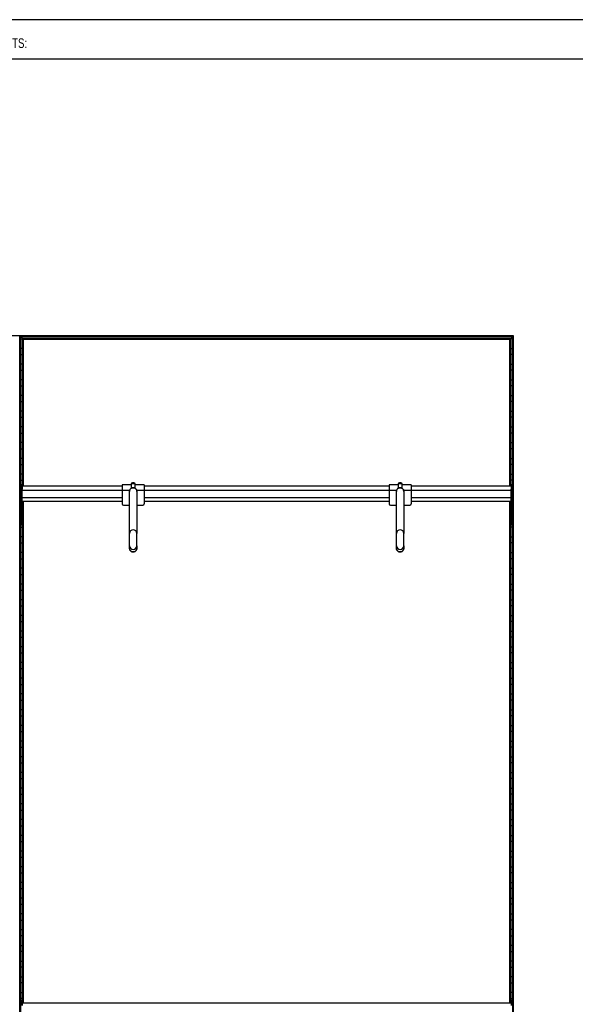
# Model space of a CAD drawing. Header units: millimetres. Extents: x 130 to 5859, y 139 to 4070.
# Tile 4 of 5: x 2674 to 3806, y 2064 to 4070. Entities that reach past the tile are written whole.
import ezdxf

# ---------------------------------------------------------------- set-up
doc = ezdxf.new("R2010")
doc.units = ezdxf.units.MM
doc.header["$LTSCALE"] = 20
doc.layers.add('1轮廓实线层', color=7, linetype='Continuous')
doc.styles.add('SLDTEXTSTYLE1', font='Arial Narrow', dxfattribs={"width": 0.87})

msp = doc.modelspace()

# ---------------------------------------------------------------- linework, layer by layer
at = {"color": 7, "linetype": 'Continuous', "lineweight": 25}
for p, q in [((5806.63, 4070), (130.48, 4070)), ((130.48, 3990), (5806.63, 3990))]:
    msp.add_line(p, q, dxfattribs=at)
at = {"layer": '1轮廓实线层'}
for p, q in [((2674.22, 3426.29), (1668.48, 3426.29)), ((3679.96, 3426.29), (2674.22, 3426.29)), ((2674.22, 3426.29), (2674.22, 1026.29)), ((2674.22, 1026.29), (2674.22, 3426.29)), ((3679.61, 3425.94), (2674.57, 3425.94)), ((2675.37, 3425.14), (2674.57, 3425.94)), ((2674.57, 1026.64), (2674.57, 3425.94)), ((2674.57, 3425.94), (2675.37, 3425.14)), ((3678.81, 3425.14), (2675.37, 3425.14)), ((2675.37, 3425.14), (2675.37, 1027.44)), ((3678.46, 3424.79), (2675.72, 3424.79)), ((2679.47, 3421.04), (2675.72, 3424.79)), ((2675.72, 1027.79), (2675.72, 3424.79)), ((2679.47, 3421.04), (2675.72, 3424.79)), ((2675.72, 3420.09), (2679.47, 3420.09)), ((3674.71, 3421.04), (2679.47, 3421.04)), ((2679.47, 3421.04), (2679.47, 3119.49)), ((2679.47, 3119.49), (2679.82, 3420.69)), ((3674.36, 3420.69), (2679.82, 3420.69)), ((2680.62, 3419.89), (2679.82, 3420.69)), ((2679.82, 3420.69), (2680.62, 3419.89)), ((3673.56, 3419.89), (2680.62, 3419.89)), ((2680.62, 3419.89), (2680.97, 3119.49)), ((3673.21, 3419.54), (2680.97, 3419.54)), ((2681.67, 3418.84), (2680.97, 3419.54)), ((2680.97, 3119.49), (2680.97, 3419.54)), ((2681.67, 3418.84), (2680.97, 3419.54)), ((3672.51, 3418.84), (2681.67, 3418.84)), ((2681.67, 3119.49), (2681.67, 3418.84)), ((3672.51, 3418.84), (3673.21, 3419.54)), ((3672.51, 3418.84), (3673.21, 3419.54)), ((3672.51, 3119.49), (3672.51, 3418.84)), ((3673.21, 3119.49), (3673.56, 3419.89)), ((3673.21, 3419.54), (3673.21, 3119.49)), ((3673.56, 3419.89), (3674.36, 3420.69)), ((3674.36, 3420.69), (3673.56, 3419.89)), ((3674.36, 3420.69), (3674.71, 3119.49)), ((3674.71, 3421.04), (3678.46, 3424.79)), ((3674.71, 3421.04), (3678.46, 3424.79)), ((3674.71, 3119.49), (3674.71, 3421.04)), ((3678.46, 3420.09), (3674.71, 3420.09)), ((3678.46, 3424.79), (3678.46, 1027.79)), ((3678.81, 3425.14), (3679.61, 3425.94)), ((3679.61, 3425.94), (3678.81, 3425.14)), ((3678.81, 1027.44), (3678.81, 3425.14)), ((3679.61, 3425.94), (3679.61, 1026.64)), ((3679.96, 1026.29), (3679.96, 3426.29)), ((2679.47, 3400.49), (2675.72, 3400.49)), ((3674.71, 3400.49), (3678.46, 3400.49)), ((2675.72, 3388.09), (2679.47, 3388.09)), ((3678.46, 3388.09), (3674.71, 3388.09)), ((2679.47, 3368.49), (2675.72, 3368.49)), ((2675.72, 3356.09), (2679.47, 3356.09)), ((3674.71, 3368.49), (3678.46, 3368.49)), ((3678.46, 3356.09), (3674.71, 3356.09)), ((2679.47, 3336.49), (2675.72, 3336.49)), ((3674.71, 3336.49), (3678.46, 3336.49)), ((2675.72, 3324.09), (2679.47, 3324.09)), ((3678.46, 3324.09), (3674.71, 3324.09)), ((2679.47, 3304.49), (2675.72, 3304.49)), ((2675.72, 3292.09), (2679.47, 3292.09)), ((3674.71, 3304.49), (3678.46, 3304.49)), ((3678.46, 3292.09), (3674.71, 3292.09)), ((2679.47, 3272.49), (2675.72, 3272.49)), ((3674.71, 3272.49), (3678.46, 3272.49)), ((2675.72, 3260.09), (2679.47, 3260.09)), ((3678.46, 3260.09), (3674.71, 3260.09)), ((2679.47, 3240.49), (2675.72, 3240.49)), ((3674.71, 3240.49), (3678.46, 3240.49)), ((2675.72, 3228.09), (2679.47, 3228.09)), ((3678.46, 3228.09), (3674.71, 3228.09)), ((2679.47, 3208.49), (2675.72, 3208.49)), ((2675.72, 3196.09), (2679.47, 3196.09)), ((3674.71, 3208.49), (3678.46, 3208.49)), ((3678.46, 3196.09), (3674.71, 3196.09)), ((2679.47, 3176.49), (2675.72, 3176.49)), ((3674.71, 3176.49), (3678.46, 3176.49)), ((2675.72, 3164.09), (2679.47, 3164.09)), ((3678.46, 3164.09), (3674.71, 3164.09)), ((2679.47, 3144.49), (2675.72, 3144.49)), ((2675.72, 3132.09), (2679.47, 3132.09)), ((3674.71, 3144.49), (3678.46, 3144.49)), ((3678.46, 3132.09), (3674.71, 3132.09)), ((2676.09, 3112.49), (2675.72, 3112.49)), ((2679.09, 3122.49), (2676.09, 3122.49)), ((2676.09, 3122.49), (2676.09, 3113.49)), ((2679.09, 3113.49), (2676.09, 3113.49)), ((2676.09, 3085.58), (2676.09, 3113.49)), ((2679.09, 3122.49), (2679.09, 3113.49)), ((2679.09, 3085.58), (2679.09, 3113.49)), ((2679.09, 3111.99), (2882.59, 3111.99)), ((2882.59, 3119.49), (2679.47, 3119.49)), ((2901.09, 3122.64), (2882.59, 3122.64)), ((2882.59, 3122.64), (2882.59, 3111.99)), ((2882.59, 3111.99), (2882.59, 3083.99)), ((2882.59, 3111.99), (2898.27, 3111.99)), ((2897.59, 3023.48), (2897.59, 3108.98)), ((2901.09, 3124.21), (2901.09, 3115.52)), ((2909.09, 3115.52), (2909.09, 3124.21)), ((2927.59, 3122.64), (2909.09, 3122.64)), ((2911.92, 3111.99), (2927.59, 3111.99)), ((2912.59, 3108.98), (2912.59, 3023.48)), ((2927.59, 3122.64), (2927.59, 3111.99)), ((3426.59, 3119.49), (2927.59, 3119.49)), ((2927.59, 3111.99), (2927.59, 3083.99)), ((2927.59, 3111.99), (3426.59, 3111.99)), ((3445.09, 3122.64), (3426.59, 3122.64)), ((3426.59, 3122.64), (3426.59, 3111.99)), ((3426.59, 3111.99), (3426.59, 3083.99)), ((3426.59, 3111.99), (3442.27, 3111.99)), ((3441.59, 3023.48), (3441.59, 3108.98)), ((3445.09, 3124.21), (3445.09, 3115.52)), ((3453.09, 3115.52), (3453.09, 3124.21)), ((3471.59, 3122.64), (3453.09, 3122.64)), ((3455.92, 3111.99), (3471.59, 3111.99)), ((3456.59, 3108.98), (3456.59, 3023.48)), ((3471.59, 3122.64), (3471.59, 3111.99)), ((3674.71, 3119.49), (3471.59, 3119.49)), ((3471.59, 3111.99), (3471.59, 3083.99)), ((3471.59, 3111.99), (3675.09, 3111.99)), ((3678.09, 3122.49), (3675.09, 3122.49)), ((3675.09, 3122.49), (3675.09, 3113.49)), ((3678.09, 3113.49), (3675.09, 3113.49)), ((3675.09, 3085.58), (3675.09, 3113.49)), ((3678.09, 3122.49), (3678.09, 3113.49)), ((3678.09, 3085.58), (3678.09, 3113.49)), ((3678.09, 3112.49), (3678.46, 3112.49)), ((2675.72, 3100.09), (2676.09, 3100.09)), ((2679.09, 3096.99), (2882.59, 3096.99)), ((2679.09, 3089.49), (2882.59, 3089.49)), ((2679.82, 3089.49), (2679.47, 2066.77)), ((2679.47, 2066.77), (2679.82, 3089.49)), ((2680.62, 2066.77), (2680.97, 3089.49)), ((2680.97, 3089.49), (2680.62, 2066.77)), ((2681.67, 2066.77), (2681.67, 3089.49)), ((2927.59, 3096.99), (3426.59, 3096.99)), ((2927.59, 3089.49), (3426.59, 3089.49)), ((3471.59, 3096.99), (3675.09, 3096.99)), ((3471.59, 3089.49), (3674.71, 3089.49)), ((3672.51, 2066.77), (3672.51, 3089.49)), ((3673.56, 3089.49), (3673.21, 2066.77)), ((3673.21, 2066.77), (3673.56, 3089.49)), ((3674.36, 2066.77), (3674.71, 3089.49)), ((3674.71, 3089.49), (3674.36, 2066.77)), ((3678.46, 3100.09), (3678.09, 3100.09)), ((2676.09, 3080.49), (2675.72, 3080.49)), ((2679.09, 3085.58), (2676.09, 3085.58)), ((2676.09, 3085.58), (2676.09, 3081.78)), ((2679.09, 3081.78), (2676.09, 3081.78)), ((2676.09, 3043.98), (2676.09, 3081.78)), ((2679.09, 3085.58), (2679.09, 3081.78)), ((2679.09, 3043.98), (2679.09, 3081.78)), ((2679.47, 3080.49), (2679.09, 3080.49)), ((2885.59, 3080.99), (2897.59, 3080.99)), ((2912.59, 3080.99), (2924.59, 3080.99)), ((3429.59, 3080.99), (3441.59, 3080.99)), ((3456.59, 3080.99), (3468.59, 3080.99)), ((3674.71, 3080.49), (3675.09, 3080.49)), ((3678.09, 3085.58), (3675.09, 3085.58)), ((3675.09, 3085.58), (3675.09, 3081.78)), ((3678.09, 3081.78), (3675.09, 3081.78)), ((3675.09, 3043.98), (3675.09, 3081.78)), ((3678.09, 3085.58), (3678.09, 3081.78)), ((3678.09, 3043.98), (3678.09, 3081.78)), ((3678.09, 3080.49), (3678.46, 3080.49)), ((2675.72, 3068.09), (2676.09, 3068.09)), ((2679.09, 3068.09), (2679.47, 3068.09)), ((3675.09, 3068.09), (3674.71, 3068.09)), ((3678.46, 3068.09), (3678.09, 3068.09)), ((2676.09, 3048.49), (2675.72, 3048.49)), ((2675.72, 3036.09), (2679.47, 3036.09)), ((2679.09, 3043.98), (2676.09, 3043.98)), ((2676.09, 3043.98), (2676.09, 3041.09)), ((2679.09, 3041.09), (2676.09, 3041.09)), ((2679.47, 3048.49), (2679.09, 3048.49)), ((2679.09, 3043.98), (2679.09, 3041.09)), ((3674.71, 3048.49), (3675.09, 3048.49)), ((3678.46, 3036.09), (3674.71, 3036.09)), ((3678.09, 3043.98), (3675.09, 3043.98)), ((3675.09, 3043.98), (3675.09, 3041.09)), ((3678.09, 3041.09), (3675.09, 3041.09)), ((3678.09, 3048.49), (3678.46, 3048.49)), ((3678.09, 3043.98), (3678.09, 3041.09)), ((2679.47, 3016.49), (2675.72, 3016.49)), ((2897.59, 2998.5), (2897.59, 3023.48)), ((2912.59, 2998.5), (2912.59, 3023.48)), ((3441.59, 2998.5), (3441.59, 3023.48)), ((3456.59, 2998.5), (3456.59, 3023.48)), ((3674.71, 3016.49), (3678.46, 3016.49)), ((2675.72, 3004.09), (2679.47, 3004.09)), ((2897.59, 2998.43), (2897.59, 2998.5)), ((2897.59, 2993.53), (2897.59, 2998.43)), ((2912.59, 2998.5), (2912.59, 2998.43)), ((2912.59, 2998.43), (2912.59, 2993.53)), ((3441.59, 2998.43), (3441.59, 2998.5)), ((3441.59, 2993.53), (3441.59, 2998.43)), ((3456.59, 2998.5), (3456.59, 2998.43)), ((3456.59, 2998.43), (3456.59, 2993.53)), ((3678.46, 3004.09), (3674.71, 3004.09)), ((2679.47, 2984.49), (2675.72, 2984.49)), ((2675.72, 2972.09), (2679.47, 2972.09)), ((3674.71, 2984.49), (3678.46, 2984.49)), ((3678.46, 2972.09), (3674.71, 2972.09)), ((2679.47, 2952.49), (2675.72, 2952.49)), ((3674.71, 2952.49), (3678.46, 2952.49)), ((2675.72, 2940.09), (2679.47, 2940.09)), ((3678.46, 2940.09), (3674.71, 2940.09)), ((2679.47, 2920.49), (2675.72, 2920.49)), ((3674.71, 2920.49), (3678.46, 2920.49)), ((2675.72, 2908.09), (2679.47, 2908.09)), ((2679.47, 2888.49), (2675.72, 2888.49)), ((3678.46, 2908.09), (3674.71, 2908.09)), ((3674.71, 2888.49), (3678.46, 2888.49)), ((2675.72, 2876.09), (2679.47, 2876.09)), ((3678.46, 2876.09), (3674.71, 2876.09)), ((2679.47, 2856.49), (2675.72, 2856.49)), ((3674.71, 2856.49), (3678.46, 2856.49)), ((2675.72, 2844.09), (2679.47, 2844.09)), ((3678.46, 2844.09), (3674.71, 2844.09)), ((2679.47, 2824.49), (2675.72, 2824.49)), ((2675.72, 2812.09), (2679.47, 2812.09)), ((3674.71, 2824.49), (3678.46, 2824.49)), ((3678.46, 2812.09), (3674.71, 2812.09)), ((2679.47, 2792.49), (2675.72, 2792.49)), ((3674.71, 2792.49), (3678.46, 2792.49)), ((2675.72, 2780.09), (2679.47, 2780.09)), ((3678.46, 2780.09), (3674.71, 2780.09)), ((2679.47, 2760.49), (2675.72, 2760.49)), ((2675.72, 2748.09), (2679.47, 2748.09)), ((3674.71, 2760.49), (3678.46, 2760.49)), ((3678.46, 2748.09), (3674.71, 2748.09)), ((2679.47, 2728.49), (2675.72, 2728.49)), ((3674.71, 2728.49), (3678.46, 2728.49)), ((2675.72, 2716.09), (2679.47, 2716.09)), ((3678.46, 2716.09), (3674.71, 2716.09)), ((2679.47, 2696.49), (2675.72, 2696.49)), ((3674.71, 2696.49), (3678.46, 2696.49)), ((2675.72, 2684.09), (2679.47, 2684.09)), ((3678.46, 2684.09), (3674.71, 2684.09)), ((2679.47, 2664.49), (2675.72, 2664.49)), ((2675.72, 2652.09), (2679.47, 2652.09)), ((3674.71, 2664.49), (3678.46, 2664.49)), ((3678.46, 2652.09), (3674.71, 2652.09)), ((2679.47, 2632.49), (2675.72, 2632.49)), ((3674.71, 2632.49), (3678.46, 2632.49)), ((2675.72, 2620.09), (2679.47, 2620.09)), ((3678.46, 2620.09), (3674.71, 2620.09)), ((2679.47, 2600.49), (2675.72, 2600.49)), ((2675.72, 2588.09), (2679.47, 2588.09)), ((3674.71, 2600.49), (3678.46, 2600.49)), ((3678.46, 2588.09), (3674.71, 2588.09)), ((2679.47, 2568.49), (2675.72, 2568.49)), ((3674.71, 2568.49), (3678.46, 2568.49)), ((2675.72, 2556.09), (2679.47, 2556.09)), ((3678.46, 2556.09), (3674.71, 2556.09)), ((2679.47, 2536.49), (2675.72, 2536.49)), ((3674.71, 2536.49), (3678.46, 2536.49)), ((2675.72, 2524.09), (2679.47, 2524.09)), ((3678.46, 2524.09), (3674.71, 2524.09)), ((2679.47, 2504.49), (2675.72, 2504.49)), ((2675.72, 2492.09), (2679.47, 2492.09)), ((3674.71, 2504.49), (3678.46, 2504.49)), ((3678.46, 2492.09), (3674.71, 2492.09)), ((2679.47, 2472.49), (2675.72, 2472.49)), ((3674.71, 2472.49), (3678.46, 2472.49)), ((2675.72, 2460.09), (2679.47, 2460.09)), ((3678.46, 2460.09), (3674.71, 2460.09)), ((2679.47, 2440.49), (2675.72, 2440.49)), ((2675.72, 2428.09), (2679.47, 2428.09)), ((3674.71, 2440.49), (3678.46, 2440.49)), ((3678.46, 2428.09), (3674.71, 2428.09)), ((2679.47, 2408.49), (2675.72, 2408.49)), ((3674.71, 2408.49), (3678.46, 2408.49)), ((2675.72, 2396.09), (2679.47, 2396.09)), ((3678.46, 2396.09), (3674.71, 2396.09)), ((2679.47, 2376.49), (2675.72, 2376.49)), ((3674.71, 2376.49), (3678.46, 2376.49)), ((2675.72, 2364.09), (2679.47, 2364.09)), ((3678.46, 2364.09), (3674.71, 2364.09)), ((2679.47, 2344.49), (2675.72, 2344.49)), ((2675.72, 2332.09), (2679.47, 2332.09)), ((3674.71, 2344.49), (3678.46, 2344.49)), ((3678.46, 2332.09), (3674.71, 2332.09)), ((2679.47, 2312.49), (2675.72, 2312.49)), ((3674.71, 2312.49), (3678.46, 2312.49)), ((2675.72, 2300.09), (2679.47, 2300.09)), ((3678.46, 2300.09), (3674.71, 2300.09)), ((2679.47, 2280.49), (2675.72, 2280.49)), ((2675.72, 2268.09), (2679.47, 2268.09)), ((3674.71, 2280.49), (3678.46, 2280.49)), ((3678.46, 2268.09), (3674.71, 2268.09)), ((2679.47, 2248.49), (2675.72, 2248.49)), ((3674.71, 2248.49), (3678.46, 2248.49)), ((2675.72, 2236.09), (2679.47, 2236.09)), ((3678.46, 2236.09), (3674.71, 2236.09)), ((2675.72, 2216.49), (2679.47, 2216.49)), ((3678.46, 2216.49), (3674.71, 2216.49)), ((2679.47, 2204.09), (2675.72, 2204.09)), ((3674.71, 2204.09), (3678.46, 2204.09)), ((2675.72, 2184.49), (2679.47, 2184.49)), ((2679.47, 2172.09), (2675.72, 2172.09)), ((3678.46, 2184.49), (3674.71, 2184.49)), ((3674.71, 2172.09), (3678.46, 2172.09)), ((2675.72, 2152.49), (2679.47, 2152.49)), ((3678.46, 2152.49), (3674.71, 2152.49)), ((2679.47, 2140.09), (2675.72, 2140.09)), ((3674.71, 2140.09), (3678.46, 2140.09)), ((2675.72, 2120.49), (2679.47, 2120.49)), ((2679.47, 2108.09), (2675.72, 2108.09)), ((3678.46, 2120.49), (3674.71, 2120.49)), ((3674.71, 2108.09), (3678.46, 2108.09)), ((2675.72, 2088.49), (2679.47, 2088.49)), ((3678.46, 2088.49), (3674.71, 2088.49)), ((2679.47, 2076.09), (2675.72, 2076.09)), ((2679.09, 2071.8), (2676.09, 2071.8)), ((2676.09, 2071.8), (2676.09, 2061.97)), ((2679.09, 2071.8), (2679.09, 2061.97)), ((3675.09, 2066.77), (2679.47, 2066.77)), ((3674.71, 2076.09), (3678.46, 2076.09)), ((3678.09, 2071.8), (3675.09, 2071.8)), ((3675.09, 2071.8), (3675.09, 2061.97)), ((3678.09, 2071.8), (3678.09, 2061.97))]:
    msp.add_line(p, q, dxfattribs=at)
for centre, radius, start, end in [((2903.95, 3099.6), 24.78, 87.36619, 96.63138), ((2906.23, 3099.6), 24.78, 83.36862, 92.63381), ((3447.95, 3099.6), 24.78, 87.36619, 96.63138), ((3450.23, 3099.6), 24.78, 83.36862, 92.63381), ((2885.59, 3083.99), 3, 180, 270), ((2924.59, 3083.99), 3, 270, 0), ((3429.59, 3083.99), 3, 180, 270), ((3468.59, 3083.99), 3, 270, 0), ((2905.09, 3023.48), 7.5, 0.02615, 179.97385), ((3449.09, 3023.48), 7.5, 0.02615, 179.97385), ((2905.09, 2998.5), 7.5, 180.02615, 359.97385), ((2905.09, 2998.43), 7.5, 180.02615, 359.97385), ((2905.09, 2998.43), 7.5, 180.02615, 359.97385), ((3449.09, 2998.5), 7.5, 180.02615, 359.97385), ((3449.09, 2998.43), 7.5, 180.02615, 359.97385), ((3449.09, 2998.43), 7.5, 180.02615, 359.97385)]:
    msp.add_arc(centre, radius, start, end, dxfattribs=at)
for points, knots in [([(2673.87, 3425.94), (2673.91, 3425.98), (2673.96, 3426.03), (2674.04, 3426.11), (2674.09, 3426.16), (2674.15, 3426.22), (2674.18, 3426.25), (2674.21, 3426.28), (2674.22, 3426.29), (2674.22, 3426.29)], [0, 0, 0, 0, 0.25, 0.25, 0.5, 0.5, 0.75, 0.75, 1, 1, 1, 1]), ([(2673.87, 3425.94), (2673.91, 3425.98), (2673.96, 3426.03), (2674.04, 3426.11), (2674.09, 3426.16), (2674.15, 3426.22), (2674.18, 3426.25), (2674.21, 3426.28), (2674.22, 3426.29), (2674.22, 3426.29)], [0, 0, 0, 0, 0.25, 0.25, 0.5, 0.5, 0.75, 0.75, 1, 1, 1, 1]), ([(2674.57, 3425.94), (2674.52, 3425.99), (2674.43, 3426.09), (2674.32, 3426.2), (2674.26, 3426.26), (2674.23, 3426.29), (2674.22, 3426.29), (2674.22, 3426.29)], [0, 0, 0, 0, 0.3101202, 0.6161208, 0.7588957, 0.8860224, 1, 1, 1, 1]), ([(2674.57, 3425.94), (2674.52, 3425.99), (2674.43, 3426.09), (2674.32, 3426.2), (2674.26, 3426.26), (2674.23, 3426.29), (2674.22, 3426.29), (2674.22, 3426.29)], [0, 0, 0, 0, 0.3101202, 0.6161208, 0.7588957, 0.8860224, 1, 1, 1, 1]), ([(2675.72, 3424.79), (2675.72, 3424.8), (2675.71, 3424.8), (2675.67, 3424.85), (2675.59, 3424.93), (2675.49, 3425.03), (2675.41, 3425.1), (2675.37, 3425.14)], [0, 0, 0, 0, 0.1467542, 0.3161257, 0.5102478, 0.7577933, 1, 1, 1, 1]), ([(2675.72, 3424.79), (2675.72, 3424.8), (2675.71, 3424.8), (2675.67, 3424.85), (2675.59, 3424.93), (2675.49, 3425.03), (2675.41, 3425.1), (2675.37, 3425.14)], [0, 0, 0, 0, 0.1467542, 0.3161257, 0.5102478, 0.7577933, 1, 1, 1, 1]), ([(2679.82, 3420.69), (2679.77, 3420.74), (2679.68, 3420.84), (2679.57, 3420.95), (2679.51, 3421.01), (2679.48, 3421.04), (2679.47, 3421.04), (2679.47, 3421.04)], [0, 0, 0, 0, 0.3101202, 0.6161208, 0.7588957, 0.8860224, 1, 1, 1, 1]), ([(2679.82, 3420.69), (2679.77, 3420.74), (2679.68, 3420.84), (2679.57, 3420.95), (2679.51, 3421.01), (2679.48, 3421.04), (2679.47, 3421.04), (2679.47, 3421.04)], [0, 0, 0, 0, 0.3101202, 0.6161208, 0.7588957, 0.8860224, 1, 1, 1, 1]), ([(2680.97, 3419.54), (2680.97, 3419.55), (2680.96, 3419.55), (2680.92, 3419.6), (2680.84, 3419.68), (2680.74, 3419.78), (2680.66, 3419.85), (2680.62, 3419.89)], [0, 0, 0, 0, 0.1467542, 0.3161257, 0.5102478, 0.7577933, 1, 1, 1, 1]), ([(2680.97, 3419.54), (2680.97, 3419.55), (2680.96, 3419.55), (2680.92, 3419.6), (2680.84, 3419.68), (2680.74, 3419.78), (2680.66, 3419.85), (2680.62, 3419.89)], [0, 0, 0, 0, 0.1467542, 0.3161257, 0.5102478, 0.7577933, 1, 1, 1, 1]), ([(3673.21, 3419.54), (3673.21, 3419.55), (3673.22, 3419.55), (3673.27, 3419.6), (3673.35, 3419.68), (3673.45, 3419.78), (3673.52, 3419.85), (3673.56, 3419.89)], [0, 0, 0, 0, 0.1467542, 0.3161257, 0.5102478, 0.7577933, 1, 1, 1, 1]), ([(3673.21, 3419.54), (3673.21, 3419.55), (3673.22, 3419.55), (3673.27, 3419.6), (3673.35, 3419.68), (3673.45, 3419.78), (3673.52, 3419.85), (3673.56, 3419.89)], [0, 0, 0, 0, 0.1467542, 0.3161257, 0.5102478, 0.7577933, 1, 1, 1, 1]), ([(3674.36, 3420.69), (3674.41, 3420.74), (3674.51, 3420.84), (3674.62, 3420.95), (3674.68, 3421.01), (3674.71, 3421.04), (3674.71, 3421.04), (3674.71, 3421.04)], [0, 0, 0, 0, 0.3101202, 0.6161208, 0.7588957, 0.8860224, 1, 1, 1, 1]), ([(3674.36, 3420.69), (3674.41, 3420.74), (3674.51, 3420.84), (3674.62, 3420.95), (3674.68, 3421.01), (3674.71, 3421.04), (3674.71, 3421.04), (3674.71, 3421.04)], [0, 0, 0, 0, 0.3101202, 0.6161208, 0.7588957, 0.8860224, 1, 1, 1, 1]), ([(3678.46, 3424.79), (3678.46, 3424.8), (3678.47, 3424.8), (3678.52, 3424.85), (3678.6, 3424.93), (3678.7, 3425.03), (3678.77, 3425.1), (3678.81, 3425.14)], [0, 0, 0, 0, 0.14675418, 0.31612575, 0.51024776, 0.75779325, 1, 1, 1, 1]), ([(3678.46, 3424.79), (3678.46, 3424.8), (3678.47, 3424.8), (3678.52, 3424.85), (3678.6, 3424.93), (3678.7, 3425.03), (3678.77, 3425.1), (3678.81, 3425.14)], [0, 0, 0, 0, 0.1467542, 0.3161257, 0.5102478, 0.7577933, 1, 1, 1, 1]), ([(3679.61, 3425.94), (3679.66, 3425.99), (3679.76, 3426.09), (3679.87, 3426.2), (3679.93, 3426.26), (3679.96, 3426.29), (3679.96, 3426.29), (3679.96, 3426.29)], [0, 0, 0, 0, 0.3101202, 0.6161208, 0.7588957, 0.8860224, 1, 1, 1, 1]), ([(3679.61, 3425.94), (3679.66, 3425.99), (3679.76, 3426.09), (3679.87, 3426.2), (3679.93, 3426.26), (3679.96, 3426.29), (3679.96, 3426.29), (3679.96, 3426.29)], [0, 0, 0, 0, 0.3101202, 0.6161208, 0.7588957, 0.8860224, 1, 1, 1, 1]), ([(2897.59, 3108.98), (2897.65, 3109.69), (2897.76, 3111.14), (2898.68, 3113.21), (2900.07, 3114.88), (2901.74, 3115.99), (2903.4, 3116.62), (2904.55, 3116.7), (2905.09, 3116.74)], [0, 0, 0, 0, 0.20435413, 0.41571187, 0.61681496, 0.7593317, 0.8862285, 1, 1, 1, 1]), ([(2905.09, 3116.74), (2904.39, 3116.68), (2902.88, 3116.54), (2900.82, 3115.49), (2899.04, 3113.79), (2897.82, 3111.53), (2897.67, 3109.82), (2897.59, 3108.98)], [0, 0, 0, 0, 0.14675418, 0.31612575, 0.51024776, 0.75779325, 1, 1, 1, 1]), ([(2905.09, 3126.28), (2904.95, 3126.28), (2904.54, 3126.28), (2903.89, 3126.27), (2903.32, 3126.25), (2903.02, 3126.23), (2902.73, 3126.19), (2902.39, 3126.1), (2901.95, 3125.88), (2901.49, 3125.47), (2901.15, 3124.86), (2901.12, 3124.42), (2901.09, 3124.21)], [0, 0, 0, 0, 0.07257703, 0.20934832, 0.3527297, 0.46496311, 0.51978837, 0.57750294, 0.6526309, 0.77444142, 0.8909274, 1, 1, 1, 1]), ([(2909.09, 3124.21), (2909.06, 3124.46), (2909.02, 3124.91), (2908.7, 3125.44), (2908.34, 3125.79), (2907.99, 3126.01), (2907.67, 3126.13), (2907.44, 3126.19), (2907.26, 3126.21), (2907.02, 3126.24), (2906.63, 3126.26), (2905.93, 3126.27), (2905.38, 3126.28), (2905.09, 3126.28)], [0, 0, 0, 0, 0.1252292, 0.226683, 0.3114085, 0.3833274, 0.4427141, 0.4872059, 0.5238216, 0.5775982, 0.7174401, 0.8542411, 1, 1, 1, 1]), ([(2905.09, 3116.74), (2905.79, 3116.68), (2907.3, 3116.54), (2909.37, 3115.49), (2911.15, 3113.79), (2912.36, 3111.53), (2912.52, 3109.82), (2912.59, 3108.98)], [0, 0, 0, 0, 0.14675418, 0.31612575, 0.51024776, 0.75779325, 1, 1, 1, 1]), ([(2912.59, 3108.98), (2912.54, 3109.69), (2912.43, 3111.14), (2911.51, 3113.21), (2910.11, 3114.88), (2908.44, 3115.99), (2906.79, 3116.62), (2905.64, 3116.7), (2905.09, 3116.74)], [0, 0, 0, 0, 0.2043541, 0.4157119, 0.616815, 0.7593317, 0.8862285, 1, 1, 1, 1]), ([(3441.59, 3108.98), (3441.65, 3109.69), (3441.76, 3111.14), (3442.68, 3113.21), (3444.07, 3114.88), (3445.74, 3115.99), (3447.4, 3116.62), (3448.55, 3116.7), (3449.09, 3116.74)], [0, 0, 0, 0, 0.2043541, 0.4157119, 0.616815, 0.7593317, 0.8862285, 1, 1, 1, 1]), ([(3449.09, 3116.74), (3448.39, 3116.68), (3446.88, 3116.54), (3444.82, 3115.49), (3443.04, 3113.79), (3441.82, 3111.53), (3441.67, 3109.82), (3441.59, 3108.98)], [0, 0, 0, 0, 0.1467542, 0.3161257, 0.5102478, 0.7577933, 1, 1, 1, 1]), ([(3449.09, 3126.28), (3448.95, 3126.28), (3448.54, 3126.28), (3447.89, 3126.27), (3447.32, 3126.25), (3447.02, 3126.23), (3446.73, 3126.19), (3446.39, 3126.1), (3445.95, 3125.88), (3445.49, 3125.47), (3445.15, 3124.86), (3445.12, 3124.42), (3445.09, 3124.21)], [0, 0, 0, 0, 0.072577, 0.2093483, 0.3527297, 0.4649631, 0.5197884, 0.5775029, 0.6526309, 0.7744414, 0.8909274, 1, 1, 1, 1]), ([(3453.09, 3124.21), (3453.06, 3124.46), (3453.02, 3124.91), (3452.7, 3125.44), (3452.34, 3125.79), (3451.99, 3126.01), (3451.67, 3126.13), (3451.44, 3126.19), (3451.26, 3126.21), (3451.02, 3126.24), (3450.63, 3126.26), (3449.93, 3126.27), (3449.38, 3126.28), (3449.09, 3126.28)], [0, 0, 0, 0, 0.12522924, 0.226683, 0.31140855, 0.38332744, 0.44271409, 0.48720589, 0.52382156, 0.57759823, 0.71744009, 0.8542411, 1, 1, 1, 1]), ([(3449.09, 3116.74), (3449.79, 3116.68), (3451.3, 3116.54), (3453.37, 3115.49), (3455.15, 3113.79), (3456.36, 3111.53), (3456.52, 3109.82), (3456.59, 3108.98)], [0, 0, 0, 0, 0.14675418, 0.31612575, 0.51024776, 0.75779325, 1, 1, 1, 1]), ([(3456.59, 3108.98), (3456.54, 3109.69), (3456.43, 3111.14), (3455.51, 3113.21), (3454.11, 3114.88), (3452.44, 3115.99), (3450.79, 3116.62), (3449.64, 3116.7), (3449.09, 3116.74)], [0, 0, 0, 0, 0.20435413, 0.41571187, 0.61681496, 0.7593317, 0.8862285, 1, 1, 1, 1]), ([(2905.09, 2985.77), (2904.39, 2985.83), (2902.88, 2985.96), (2900.82, 2987.02), (2899.04, 2988.72), (2897.82, 2990.98), (2897.67, 2992.68), (2897.59, 2993.53)], [0, 0, 0, 0, 0.1467542, 0.3161257, 0.5102478, 0.7577933, 1, 1, 1, 1]), ([(2897.59, 2993.53), (2897.65, 2992.81), (2897.76, 2991.36), (2898.68, 2989.3), (2900.07, 2987.62), (2901.74, 2986.51), (2903.4, 2985.88), (2904.55, 2985.81), (2905.09, 2985.77)], [0, 0, 0, 0, 0.2043541, 0.4157119, 0.616815, 0.7593317, 0.8862285, 1, 1, 1, 1]), ([(2912.59, 2993.53), (2912.54, 2992.81), (2912.43, 2991.36), (2911.51, 2989.3), (2910.11, 2987.62), (2908.44, 2986.51), (2906.79, 2985.88), (2905.64, 2985.81), (2905.09, 2985.77)], [0, 0, 0, 0, 0.2043541, 0.4157119, 0.616815, 0.7593317, 0.8862285, 1, 1, 1, 1]), ([(2905.09, 2985.77), (2905.79, 2985.83), (2907.3, 2985.96), (2909.37, 2987.02), (2911.15, 2988.72), (2912.36, 2990.98), (2912.52, 2992.68), (2912.59, 2993.53)], [0, 0, 0, 0, 0.1467542, 0.3161257, 0.5102478, 0.7577933, 1, 1, 1, 1]), ([(3449.09, 2985.77), (3448.39, 2985.83), (3446.88, 2985.96), (3444.82, 2987.02), (3443.04, 2988.72), (3441.82, 2990.98), (3441.67, 2992.68), (3441.59, 2993.53)], [0, 0, 0, 0, 0.1467542, 0.3161257, 0.5102478, 0.7577933, 1, 1, 1, 1]), ([(3441.59, 2993.53), (3441.65, 2992.81), (3441.76, 2991.36), (3442.68, 2989.3), (3444.07, 2987.62), (3445.74, 2986.51), (3447.4, 2985.88), (3448.55, 2985.81), (3449.09, 2985.77)], [0, 0, 0, 0, 0.20435413, 0.41571187, 0.61681496, 0.7593317, 0.8862285, 1, 1, 1, 1]), ([(3456.59, 2993.53), (3456.54, 2992.81), (3456.43, 2991.36), (3455.51, 2989.3), (3454.11, 2987.62), (3452.44, 2986.51), (3450.79, 2985.88), (3449.64, 2985.81), (3449.09, 2985.77)], [0, 0, 0, 0, 0.20435413, 0.41571187, 0.61681496, 0.7593317, 0.8862285, 1, 1, 1, 1]), ([(3449.09, 2985.77), (3449.79, 2985.83), (3451.3, 2985.96), (3453.37, 2987.02), (3455.15, 2988.72), (3456.36, 2990.98), (3456.52, 2992.68), (3456.59, 2993.53)], [0, 0, 0, 0, 0.1467542, 0.3161257, 0.5102478, 0.7577933, 1, 1, 1, 1])]:
    msp.add_open_spline(points, degree=3, knots=knots, dxfattribs=at)

# ---------------------------------------------------------------- texts
at = {"color": 7, "linetype": 'Continuous', "lineweight": 18, "insert": (2579.58, 4032.01), "char_height": 19.55, "attachment_point": 1, "style": 'SLDTEXTSTYLE1'}
msp.add_mtext('PROJECTS:', dxfattribs=at)

doc.saveas('drawing.dxf')
